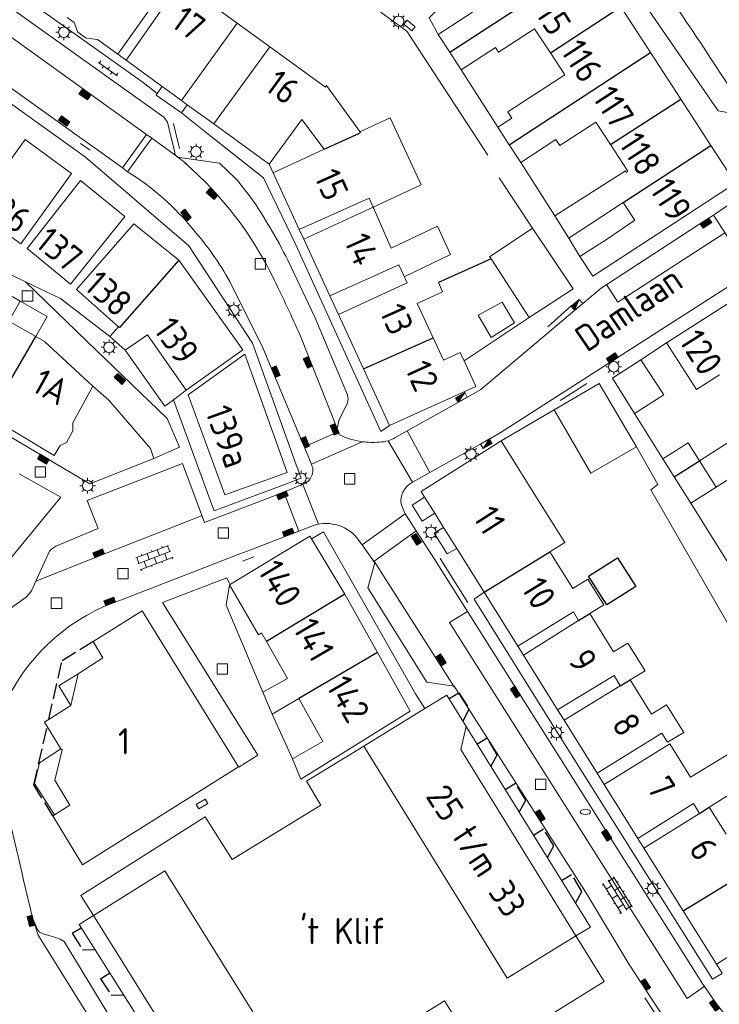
# Model space of a CAD drawing. Extents: x 168769 to 512904, y 516715 to 1559940.
# Tile 64 of 256: x 169396 to 169463, y 519329 to 519423. Entities that reach past the tile are written whole.
import ezdxf

# ---------------------------------------------------------------- set-up
doc = ezdxf.new("R2010")
doc.units = 0
doc.header["$MEASUREMENT"] = 0
doc.linetypes.add('OVERBOUW', pattern=[2, 1.5, -0.5])
doc.layers.get('0').update_dxf_attribs({"linetype": 'CONTINUOUS'})
for name, color, linetype, lineweight in [('B01_HOOFDGEBOUW', 10, 'CONTINUOUS', 0), ('B02_bijgebouw', 12, 'CONTINUOUS', 0), ('B07_scheidingsmuur', 14, 'CONTINUOUS', 25), ('B51_Luifel', 7, 'OVERBOUW', 25), ('Q04_wegmarkering', 7, 'CONTINUOUS', 0), ('Q21_LANTAARNPAAL', 7, 'CONTINUOUS', 18), ('Q23_kolk', 7, 'CONTINUOUS', 18), ('Q28_rioolput', 7, 'CONTINUOUS', 18), ('Q92_BRANDKRAAN', 7, 'CONTINUOUS', 0), ('Q96_STRAATKOLK', 7, 'CONTINUOUS', 0), ('Q97_TROTTOIRKOLK', 7, 'CONTINUOUS', 0), ('S02_symb_open_verh', 7, 'CONTINUOUS', 13), ('T01_Muur', 10, 'CONTINUOUS', 0), ('V00_kant_verharding', 252, 'CONTINUOUS', 0), ('V04_Kant_op_inrit', 254, 'CONTINUOUS', 13), ('V11_VERKEERSDREMPEL', 7, 'CONTINUOUS', 0)]:
    doc.layers.add(name, color=color, linetype=linetype, lineweight=lineweight)
for name, color, linetype in [('B11_dakrand_hoofdgebouw', 20, 'CONTINUOUS'), ('B14_dakrand_bijgebouw', 30, 'CONTINUOUS'), ('Z02_Huisnummer', 253, 'CONTINUOUS'), ('Z06_STRAATNAAM', 7, 'CONTINUOUS')]:
    doc.layers.add(name, color=color, linetype=linetype)
doc.styles.add('ISOCP', font='isocp.shx', dxfattribs={"height": 1.8})

# ---------------------------------------------------------------- blocks, each defined once
blk = doc.blocks.new('Q21')
at = {"color": 0}
for points in [[(-1.5, 0), (-1, 0)], [(-1.06, 1.06), (-0.71, 0.71)], [(0, 1.5), (0, 1)], [(1.06, 1.06), (0.71, 0.71)], [(1.5, 0), (1, 0)], [(-1.06, -1.06), (-0.71, -0.71)], [(0, -1.5), (0, -1)], [(1.06, -1.06), (0.71, -0.71)]]:
    blk.add_lwpolyline(points, dxfattribs=at)
blk.add_circle((0, 0), 1, dxfattribs=at)
blk = doc.blocks.new('Q28')
at = {"color": 0}
blk.add_lwpolyline([(1, 1), (1, -1), (-1, -1), (-1, 1)], close=True, dxfattribs=at)
blk = doc.blocks.new('Q23')
at = {"color": 0}
blk.add_lwpolyline([(0.99, -0.5), (-0.99, -0.5), (-0.99, 0.5), (0.99, 0.5), (0.99, -0.5)], dxfattribs=at)
blk = doc.blocks.new('Q96')
for p, q in [((-1, 0.88), (1, 0.88)), ((-1, 0.75), (1, 0.75)), ((-1, 0.63), (1, 0.63)), ((-1, 0.5), (1, 0.5)), ((-1, 0.38), (1, 0.38)), ((-1, 0.25), (1, 0.25)), ((-1, 0.12), (1, 0.12))]:
    blk.add_line(p, q)
at = {"color": 0}
blk.add_lwpolyline([(1, 1), (1, 0), (-1, 0), (-1, 1), (1, 1)], dxfattribs=at)
blk = doc.blocks.new('Q92')
at = {"color": 0}
blk.add_ellipse((0, 0), major_axis=(-0.991, 0), ratio=0.499983, start_param=1.570796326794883, end_param=7.853981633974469, dxfattribs=at)
blk = doc.blocks.new('Q97')
blk.add_hatch(color=256).paths.add_polyline_path([(-1, 1), (-1, 0), (1, 1)])
blk.add_line((1, 1), (-1, 0))
at = {"color": 0}
for points in [[(-1, 0), (-1, 1), (1, 1), (1, 0), (-1, 0)], [(0, 0.8), (0, 1)]]:
    blk.add_lwpolyline(points, dxfattribs=at)
blk = doc.blocks.new('S024')
at = {"color": 0}
for p, q in [((0, 1.2), (6.7, 1.2)), ((0, 0), (6.7, 0)), ((0.2, 1.2), (0.2, 0)), ((1.25, 1.5), (1.25, 1.2)), ((1.25, 0), (1.25, -1.2)), ((2.3, 1.2), (2.3, 0)), ((3.35, 1.5), (3.35, 1.2)), ((3.35, 0), (3.35, -1.2)), ((4.4, 1.2), (4.4, 0)), ((5.45, 1.5), (5.45, 1.2)), ((5.45, 0), (5.45, -1.2)), ((6.5, 1.2), (6.5, 0)), ((0, -1.2), (6.7, -1.2)), ((0.2, -1.2), (0.2, -1.5)), ((2.3, -1.2), (2.3, -1.5)), ((4.4, -1.2), (4.4, -1.5)), ((6.5, -1.2), (6.5, -1.5))]:
    blk.add_line(p, q, dxfattribs=at)
blk = doc.blocks.new('S026')
for p, q in [((0, 0), (4.4, 0)), ((0.2, 0.5), (0.2, 0)), ((1.2, 0), (1.2, -0.5)), ((2.2, 0.5), (2.2, 0)), ((3.2, 0), (3.2, -0.5)), ((4.2, 0.5), (4.2, 0))]:
    blk.add_line(p, q)

msp = doc.modelspace()

# ---------------------------------------------------------------- linework, layer by layer
at = {"layer": 'B01_HOOFDGEBOUW'}
for points in [[(169416.684, 519422.877), (169411.304, 519426.781)], [(169400.502, 519423.417), (169401.146, 519422.949), (169401.5, 519422.019), (169402.31, 519421.446), (169403.398, 519421.312), (169405.328, 519419.911), (169409, 519425.126), (169409.756, 519424.561)], [(169409.756, 519424.561), (169406.114, 519419.339), (169409.526, 519416.861)], [(169435.831, 519421.791), (169439.099, 519423.921)], [(169456.041, 519420.071), (169453.21, 519424.422)], [(169411.388, 519415.508), (169416.684, 519422.877)], [(169441.283, 519420.57), (169441.583, 519420.109), (169445.004, 519422.349)], [(169446.518, 519420.038), (169445.004, 519422.349)], [(169435.831, 519421.791), (169436.923, 519420.116)], [(169419.782, 519420.629), (169414.46, 519413.277)], [(169428.322, 519412.417), (169428.418, 519412.468), (169425.192, 519416.935), (169425.08, 519416.783), (169419.782, 519420.629)], [(169441.283, 519420.57), (169438.016, 519418.44)], [(169447.873, 519417.968), (169446.518, 519420.038)], [(169458.93, 519415.631), (169456.041, 519420.071)], [(169444.466, 519415.736), (169447.873, 519417.968)], [(169409.526, 519416.861), (169411.388, 519415.508)], [(169441.5, 519412.962), (169442.839, 519413.837), (169442.457, 519414.423), (169444.466, 519415.736)], [(169461.784, 519411.243), (169458.93, 519415.631)], [(169414.46, 519413.277), (169419.734, 519409.446), (169422.844, 519413.713), (169424.972, 519410.875)], [(169428.377, 519412.525), (169431.244, 519413.87), (169434.199, 519407.477), (169429.624, 519405.344), (169431.362, 519401.454), (169435.753, 519403.543), (169437.011, 519400.85), (169432.594, 519398.729)], [(169447.036, 519411.801), (169447.419, 519411.215), (169450.833, 519413.45)], [(169450.833, 519413.45), (169452.232, 519411.315)], [(169441.5, 519412.962), (169442.594, 519411.288)], [(169391.624, 519405.084), (169396.078, 519401.853), (169400.902, 519408.572), (169396.508, 519411.79), (169391.624, 519405.084)], [(169443.687, 519409.613), (169447.036, 519411.801)], [(169424.972, 519410.875), (169420.106, 519408.636), (169422.6, 519403.222), (169429.238, 519406.205), (169429.624, 519405.344)], [(169442.594, 519411.288), (169443.687, 519409.613)], [(169452.232, 519411.315), (169453.892, 519408.779), (169453.731, 519408.671)], [(169453.074, 519400.431), (169464.13, 519407.637), (169461.784, 519411.243)], [(169446.925, 519404.544), (169453.65, 519408.823), (169453.731, 519408.671)], [(169401.754, 519407.883), (169396.7, 519401.421), (169400.802, 519398.035), (169405.988, 519404.458), (169401.754, 519407.883)], [(169429.624, 519405.344), (169423.016, 519402.322), (169425.504, 519396.922), (169432.072, 519399.877), (169432.506, 519398.924)], [(169453.45, 519405.793), (169448.273, 519402.407)], [(169453.45, 519405.793), (169454.554, 519404.124), (169451.836, 519402.287)], [(169446.925, 519404.544), (169448.273, 519402.407)], [(169411.124, 519400.303), (169406.842, 519403.767), (169401.374, 519397.53)], [(169450.559, 519398.783), (169449.326, 519400.665), (169451.836, 519402.287)], [(169411.124, 519400.303), (169412.33, 519398.62)], [(169453.074, 519400.431), (169450.559, 519398.783)], [(169411.82, 519387.931), (169417.228, 519391.78), (169412.33, 519398.62)], [(169432.506, 519398.924), (169432.862, 519398.137), (169426.328, 519395.134), (169428.718, 519389.945)], [(169469.823, 519394.168), (169467.064, 519398.51), (169457.578, 519392.432)], [(169401.374, 519397.53), (169405.395, 519393.969)], [(169435.352, 519392.913), (169433.838, 519396.19), (169436.234, 519397.293), (169435.845, 519398.168)], [(169394.938, 519394.496), (169397.504, 519393.038)], [(169405.395, 519393.969), (169404.567, 519393.032), (169406.029, 519391.741)], [(169397.504, 519393.038), (169398.338, 519392.564)], [(169406.029, 519391.741), (169408.138, 519393.212)], [(169408.138, 519393.212), (169411.82, 519387.931)], [(169437.918, 519391.521), (169436.34, 519390.776), (169435.352, 519392.913)], [(169398.338, 519392.564), (169402.944, 519388.3)], [(169460.416, 519387.98), (169457.578, 519392.432)], [(169417.42, 519391.344), (169412.032, 519387.476), (169415.514, 519377.953), (169421.436, 519380.087), (169417.42, 519391.344)], [(169437.918, 519391.521), (169438.283, 519390.726), (169439.408, 519388.274)], [(169428.718, 519389.945), (169431.198, 519384.559)], [(169460.416, 519387.98), (169462.603, 519389.386)], [(169402.944, 519388.3), (169401.028, 519384.832), (169401.04, 519384.062), (169400.418, 519382.941), (169399.832, 519382.66), (169399.252, 519381.716), (169393.94, 519384.878)], [(169431.198, 519384.559), (169439.408, 519388.274)], [(169464.688, 519383.741), (169460.698, 519381.2)], [(169445.194, 519377.713), (169441.818, 519383.104), (169434.192, 519378.285), (169434.536, 519377.734)], [(169470.484, 519380.093), (169468.765, 519382.792), (169462.296, 519378.684)], [(169460.698, 519381.2), (169462.296, 519378.684)], [(169434.536, 519377.734), (169433.349, 519376.992), (169434.302, 519375.465), (169435.49, 519376.207)], [(169434.536, 519377.734), (169435.49, 519376.207)], [(169447.884, 519373.42), (169445.194, 519377.713)], [(169435.49, 519376.207), (169436.341, 519374.844)], [(169423.594, 519374.034), (169415.966, 519369.377)], [(169423.594, 519374.034), (169423.76, 519373.759), (169426.932, 519368.516)], [(169436.341, 519374.844), (169437.584, 519372.854)], [(169446.448, 519372.535), (169447.884, 519373.42)], [(169437.584, 519372.854), (169440.192, 519368.681)], [(169450.278, 519366.669), (169451.592, 519367.498), (169450.076, 519369.92), (169448.65, 519369.052), (169446.448, 519372.535)], [(169415.966, 519369.377), (169418.714, 519364.641)], [(169430.04, 519362.957), (169426.932, 519368.516)], [(169440.192, 519368.681), (169443.406, 519363.538), (169448.704, 519366.812), (169449.196, 519365.987)], [(169407.624, 519366.909), (169402.955, 519364.002), (169403.904, 519362.448), (169401.528, 519360.923), (169400.833, 519357.9), (169398.322, 519356.317), (169399.905, 519353.757), (169400.009, 519353.684), (169399.312, 519350.794), (169400.764, 519348.421), (169399.274, 519347.472), (169399.132, 519347.379)], [(169407.624, 519366.909), (169416.82, 519352.072)], [(169454.108, 519360.333), (169455.536, 519361.203), (169453.888, 519363.834), (169452.526, 519363.006), (169450.278, 519366.669)], [(169449.196, 519365.987), (169443.944, 519362.678), (169447.194, 519357.476), (169452.566, 519360.746), (169453.166, 519359.758)], [(169418.714, 519364.641), (169419.002, 519364.815)], [(169419.473, 519363.985), (169419.002, 519364.815)], [(169421.463, 519360.47), (169419.473, 519363.985)], [(169433.162, 519357.372), (169430.04, 519362.957)], [(169421.463, 519360.47), (169419.14, 519359.154)], [(169453.166, 519359.758), (169447.808, 519356.493), (169450.952, 519351.46), (169457.136, 519355.272), (169457.672, 519354.394), (169459.21, 519355.336), (169457.574, 519357.949), (169456.136, 519357.068), (169454.108, 519360.333)], [(169419.14, 519359.154), (169420.025, 519357.064)], [(169420.025, 519357.064), (169422.55, 519358.55)], [(169422.55, 519358.55), (169424.854, 519354.48), (169421.944, 519352.817)], [(169434.542, 519357.598), (169436.656, 519358.898)], [(169436.656, 519358.898), (169438.48, 519355.901)], [(169433.162, 519357.372), (169422.74, 519350.883)], [(169428.746, 519354.031), (169434.542, 519357.598)], [(169438.48, 519355.901), (169437.966, 519353.703)], [(169438.48, 519355.901), (169450.323, 519336.786), (169448.916, 519335.964)], [(169423.296, 519350.678), (169428.746, 519354.031)], [(169428.746, 519354.031), (169442.386, 519331.933)], [(169437.966, 519353.703), (169448.916, 519335.964)], [(169461.642, 519348.217), (169466.778, 519351.434), (169465.014, 519354.209), (169459.85, 519351.082), (169457.898, 519354.242), (169451.624, 519350.387), (169454.836, 519345.244), (169460.138, 519348.563), (169460.696, 519347.624)], [(169421.944, 519352.817), (169422.74, 519350.883)], [(169416.82, 519352.072), (169401.958, 519342.725)], [(169401.782, 519339.82), (169413.636, 519347.295), (169416.196, 519343.229), (169424.642, 519348.395), (169423.296, 519350.678)], [(169461.642, 519348.217), (169463.25, 519345.654)], [(169399.132, 519347.379), (169401.958, 519342.725)], [(169460.696, 519347.624), (169455.416, 519344.318), (169459.156, 519338.33)], [(169409.788, 519342.149), (169402.99, 519337.891)], [(169409.788, 519342.149), (169422.85, 519321.24)], [(169401.782, 519339.82), (169402.99, 519337.891)], [(169401.64, 519337.046), (169402.99, 519337.891)], [(169402.99, 519337.891), (169414.08, 519320.168)], [(169459.156, 519338.33), (169462.322, 519333.263), (169467.526, 519336.509), (169468.002, 519335.694)], [(169412.808, 519319.377), (169401.64, 519337.046)], [(169448.916, 519335.964), (169451.622, 519331.61), (169446.672, 519328.525), (169437.128, 519328.66), (169436.432, 519329.779), (169432.31, 519327.208), (169434.14, 519324.264)], [(169448.916, 519335.964), (169442.386, 519331.933)]]:
    msp.add_lwpolyline(points, dxfattribs=at)
at = {"layer": 'B02_bijgebouw'}
for points in [[(169416.684, 519422.877), (169419.782, 519420.629)], [(169436.923, 519420.116), (169438.016, 519418.44)], [(169411.388, 519415.508), (169411.934, 519415.112), (169414.46, 519413.277)], [(169440.855, 519400.424), (169444.5, 519394.843), (169448.688, 519397.572), (169444.798, 519403.34)], [(169444.798, 519403.34), (169441.72, 519401.296)], [(169441.72, 519401.296), (169440.72, 519400.631), (169440.855, 519400.424)], [(169393.112, 519395.534), (169394.199, 519397.446), (169396.025, 519396.409), (169394.938, 519394.496)], [(169443.087, 519394.351), (169440.864, 519392.954), (169439.627, 519395.077), (169441.932, 519396.311), (169443.087, 519394.351)], [(169455.116, 519390.822), (169452.418, 519389.058)], [(169454.522, 519385.7), (169457.305, 519387.474), (169455.116, 519390.822)], [(169452.418, 519389.058), (169454.522, 519385.7)], [(169454.702, 519382.525), (169451.162, 519388.57), (169446.858, 519386.053), (169450.352, 519380.022), (169454.702, 519382.525)], [(169458.299, 519379.672), (169457.216, 519381.401), (169459.626, 519382.911)], [(169460.698, 519381.2), (169459.626, 519382.911)], [(169459.87, 519377.164), (169458.299, 519379.672)], [(169462.296, 519378.684), (169459.87, 519377.164)]]:
    msp.add_lwpolyline(points, dxfattribs=at)
at = {"layer": 'B07_scheidingsmuur'}
for points in [[(169436.923, 519420.116), (169450.328, 519428.852)], [(169446.518, 519420.038), (169453.21, 519424.422)], [(169442.594, 519411.288), (169456.041, 519420.071)], [(169452.232, 519411.315), (169458.93, 519415.631)], [(169424.972, 519410.875), (169428.322, 519412.417)], [(169453.45, 519405.793), (169461.784, 519411.243)], [(169429.624, 519405.344), (169429.651, 519405.276)], [(169411.124, 519400.303), (169405.47, 519393.903), (169405.395, 519393.969)], [(169393.184, 519385.643), (169397.504, 519393.038)], [(169428.718, 519389.945), (169435.352, 519392.913)], [(169458.299, 519379.672), (169460.698, 519381.2)], [(169440.192, 519368.681), (169446.448, 519372.535)], [(169426.932, 519368.516), (169419.473, 519363.985)], [(169449.196, 519365.987), (169450.278, 519366.669)], [(169430.04, 519362.957), (169422.55, 519358.55)], [(169453.166, 519359.758), (169454.108, 519360.333)], [(169460.696, 519347.624), (169461.642, 519348.217)], [(169459.156, 519338.33), (169465.432, 519342.183)]]:
    msp.add_lwpolyline(points, dxfattribs=at)
at = {"layer": 'B11_dakrand_hoofdgebouw'}
msp.add_lwpolyline([(169440.855, 519400.424), (169435.845, 519398.168)], dxfattribs=at)
at = {"layer": 'B14_dakrand_bijgebouw'}
msp.add_lwpolyline([(169452.909, 519371.962), (169454.64, 519369.244), (169451.879, 519367.485), (169450.15, 519370.203), (169452.909, 519371.962)], dxfattribs=at)
at = {"layer": 'B51_Luifel'}
for points in [[(169398.749, 519356.586), (169400.014, 519362.17), (169402.944, 519363.993), (169402.955, 519364.002)], [(169436.857, 519358.567), (169437.801, 519359.102), (169438.787, 519357.569), (169438.164, 519356.42)], [(169399.132, 519347.379), (169397.325, 519350.356), (169398.588, 519355.885)], [(169439.516, 519354.229), (169440.474, 519354.832)], [(169441.454, 519353.213), (169440.474, 519354.832)], [(169440.847, 519352.08), (169441.454, 519353.213)], [(169442.201, 519349.895), (169443.174, 519350.494)], [(169444.166, 519348.885), (169443.174, 519350.494)], [(169443.529, 519347.753), (169444.166, 519348.885)], [(169444.888, 519345.559), (169445.858, 519346.139)], [(169446.828, 519344.55), (169445.858, 519346.139)], [(169446.218, 519343.411), (169446.828, 519344.55)], [(169447.569, 519341.231), (169448.534, 519341.791)], [(169449.514, 519340.197), (169448.534, 519341.791)], [(169448.903, 519339.078), (169449.514, 519340.197)], [(169400.974, 519336.208), (169401.835, 519336.737)], [(169400.974, 519336.208), (169401.963, 519334.629), (169403.144, 519334.667)], [(169403.672, 519331.88), (169404.56, 519332.426)], [(169403.672, 519331.88), (169404.679, 519330.302), (169405.876, 519330.344)]]:
    msp.add_lwpolyline(points, dxfattribs=at)
at = {"layer": 'Q04_wegmarkering'}
for points in [[(169339.024, 519511.35), (169373.644, 519492.06), (169377.041, 519489.886), (169415.933, 519461.751), (169447.089, 519439.197, -0.055354), (169450.397, 519435.692, -0.02146), (169465.311, 519414.02)], [(169411.705, 519409.565, -0.10247), (169420.22, 519398.425, -0.005527), (169422.644, 519393.24)]]:
    msp.add_lwpolyline(points, format="xyb", dxfattribs=at)
for points in [[(169365.41, 519442.902), (169383.993, 519429.588), (169384.504, 519429.221), (169408.047, 519412.277)], [(169408.047, 519412.277), (169408.548, 519411.916), (169410.874, 519410.231), (169411.842, 519409.492)], [(169463.134, 519402.924), (169452.943, 519396.306)], [(169451.853, 519397.983), (169452.943, 519396.306)], [(169422.644, 519393.24), (169426.202, 519384.278)], [(169397.523, 519369.748), (169403.587, 519372.159), (169413.277, 519375.966)], [(169429.721, 519371.638), (169437.342, 519359.692)], [(169438.602, 519366.853), (169436.91, 519365.788)], [(169459.533, 519329.991), (169436.91, 519365.788)], [(169416.223, 519306.302), (169397.733, 519336.027), (169397.339, 519337.189)], [(169461.164, 519331.149), (169459.533, 519329.991)]]:
    msp.add_lwpolyline(points, dxfattribs=at)
at = {"layer": 'T01_Muur'}
for points in [[(169406.114, 519419.339), (169405.328, 519419.911)], [(169420.106, 519408.636), (169419.734, 519409.446)], [(169423.016, 519402.322), (169422.6, 519403.222)], [(169426.328, 519395.134), (169425.504, 519396.922)], [(169443.406, 519363.538), (169443.944, 519362.678)], [(169447.194, 519357.476), (169447.808, 519356.493)], [(169450.952, 519351.46), (169451.624, 519350.387)], [(169454.836, 519345.244), (169455.416, 519344.318)], [(169462.322, 519333.263), (169462.86, 519332.402)]]:
    msp.add_lwpolyline(points, dxfattribs=at)
at = {"layer": 'V00_kant_verharding'}
for points in [[(169466.437, 519412.351), (169465.311, 519414.02), (169462.486, 519414.543), (169448.709, 519434.528, 0.071459), (169445.86, 519437.557), (169414.731, 519460.09), (169375.839, 519488.225, 0.02713), (169372.556, 519490.322), (169356.4, 519499.329), (169339.504, 519508.776), (169339.024, 519511.35), (169338.776, 519511.509)], [(169431.062, 519383.115, 0.056047), (169431.694, 519383.382), (169432.858, 519384.041), (169438.159, 519387.021), (169439.878, 519387.984), (169449.202, 519395.868), (169451.34, 519397.65), (169461.19, 519404.047), (169462.043, 519404.602), (169463.449, 519405.533), (169465.227, 519406.685, 0.364997), (169466.437, 519412.351)], [(169410.756, 519410.551, 0.436875), (169411.189, 519410.101), (169414.991, 519409.557), (169416.495, 519408.125), (169416.7, 519407.907), (169417.963, 519406.32, -0.035105), (169421.506, 519400.299), (169424.069, 519394.878), (169427.184, 519387.482, -0.185283), (169427.179, 519386.721), (169426.365, 519385.054)], [(169423.746, 519380.888), (169419.125, 519391.967), (169415.975, 519398.262, 0.054583), (169412.513, 519403.209, 0.083631), (169406.317, 519408.683), (169406.24, 519408.736)], [(169472.303, 519400.068, 0.078295), (169470.945, 519400.772, 0.22361), (169467.551, 519400.367), (169467.019, 519400.012), (169465.598, 519399.136), (169464.808, 519398.642), (169452.527, 519390.785), (169441.721, 519383.862), (169440.291, 519383.046), (169435.042, 519380.103), (169433.391, 519379.17), (169433.007, 519378.903, 0.324079), (169432.389, 519376.805)], [(169426.381, 519383.705, 0.083904), (169428.575, 519383.017, 0.05954), (169430.204, 519382.99, 0.070965), (169431.062, 519383.115)], [(169421.114, 519378.227), (169422.935, 519378.963, 0.456304), (169423.745, 519380.87)], [(169423.959, 519375.055, -0.324958), (169428.282, 519373.616), (169428.586, 519373.192)], [(169403.989, 519367.314, 0.199599), (169394.072, 519356.848)], [(169485.977, 519305.123), (169475.189, 519305.772, -0.248465), (169469.776, 519310.123), (169469.051, 519312.663), (169468.01, 519316.231, 0.025123), (169467.269, 519320.167), (169466.397, 519323.167, 0.075035), (169465.634, 519324.778, 0.023855), (169462.337, 519329.496), (169461.009, 519331.367), (169439.373, 519365.629)]]:
    msp.add_lwpolyline(points, format="xyb", dxfattribs=at)
for points in [[(169409.05, 519416.166), (169407.728, 519417.212), (169388.391, 519430.967), (169367.164, 519445.865)], [(169404.451, 519442.987), (169418.166, 519432.82), (169432.854, 519422.11), (169440.563, 519410.31)], [(169388.053, 519429.387), (169409.687, 519413.928)], [(169435.831, 519421.791), (169434.966, 519423.38), (169440.672, 519428.962)], [(169422.266, 519380.927), (169418.137, 519392.414), (169412.087, 519401.677), (169402.243, 519410.109), (169383.684, 519423.413), (169378.675, 519426.963), (169377.368, 519425.078)], [(169382.333, 519425.888), (169401.675, 519412.032)], [(169438.016, 519418.44), (169441.5, 519412.962)], [(169409.526, 519416.861), (169409.05, 519416.166)], [(169409.05, 519416.166), (169408.954, 519416.026), (169411.371, 519414.331)], [(169411.371, 519414.331), (169411.934, 519415.112)], [(169431.198, 519384.559), (169430.35, 519384.008), (169422.266, 519401.783), (169419.184, 519408.149), (169413.921, 519412.315), (169411.371, 519414.331)], [(169409.687, 519413.928), (169409.848, 519413.716)], [(169409.848, 519413.716), (169410.034, 519413.462)], [(169410.034, 519413.462), (169410.364, 519412.131), (169410.756, 519410.551)], [(169401.675, 519412.032), (169403.299, 519410.873)], [(169405.749, 519409.089), (169403.299, 519410.873)], [(169405.749, 519409.089), (169406.24, 519408.736)], [(169446.925, 519404.544), (169443.687, 519409.613)], [(169441.645, 519408.138), (169444.798, 519403.34)], [(169396.515, 519398.254), (169394.353, 519399.284), (169388.958, 519402.901), (169386.316, 519404.819)], [(169449.326, 519400.665), (169448.273, 519402.407)], [(169404.567, 519393.032), (169399.845, 519396.669), (169396.515, 519398.254)], [(169402.402, 519392.574), (169396.515, 519398.254)], [(169396.025, 519396.409), (169398.591, 519394.95)], [(169397.504, 519393.038), (169398.591, 519394.95)], [(169438.283, 519390.726), (169444.5, 519394.843)], [(169402.402, 519392.574), (169410.019, 519385.224), (169411.187, 519382.485)], [(169455.116, 519390.822), (169457.578, 519392.432)], [(169410.63, 519387.005), (169409.805, 519386.391), (169406.029, 519391.741)], [(169399.494, 519380.889), (169383.917, 519390.081)], [(169404.474, 519386.99), (169402.944, 519388.3)], [(169411.82, 519387.931), (169410.63, 519387.005)], [(169404.474, 519386.99), (169408.442, 519382.367), (169408.76, 519381.415), (169402.666, 519379)], [(169410.63, 519387.005), (169413.251, 519379.809), (169414.236, 519377.105)], [(169446.858, 519386.053), (169441.818, 519383.104)], [(169454.522, 519385.7), (169457.216, 519381.401)], [(169426.365, 519385.054), (169426.202, 519384.278)], [(169426.296, 519383.959), (169426.202, 519384.278)], [(169426.296, 519383.959), (169426.381, 519383.705)], [(169411.187, 519382.485), (169408.76, 519381.415)], [(169466.976, 519359.519), (169456.065, 519378.448), (169456.753, 519378.937), (169454.702, 519382.525)], [(169399.494, 519380.889), (169402.666, 519379)], [(169402.411, 519377.414), (169411.475, 519380.938), (169413.583, 519375.316)], [(169422.266, 519380.927), (169422.765, 519379.54)], [(169423.746, 519380.888), (169423.745, 519380.87)], [(169399.9, 519377.729), (169395.923, 519379.947)], [(169415.149, 519376.679), (169421.626, 519379.112)], [(169421.626, 519379.112), (169422.765, 519379.54)], [(169413.583, 519375.316), (169421.114, 519378.227)], [(169399.9, 519377.729), (169394.652, 519371.373)], [(169403.446, 519374.761), (169402.411, 519377.414)], [(169414.236, 519377.105), (169414.48, 519376.435)], [(169432.736, 519376.068), (169432.684, 519376.164), (169432.389, 519376.805)], [(169459.87, 519377.164), (169463.299, 519371.66)], [(169415.149, 519376.679), (169414.48, 519376.435)], [(169433.727, 519374.53), (169432.736, 519376.068)], [(169423.959, 519375.055), (169422.562, 519374.495)], [(169397.683, 519370.1), (169398.811, 519372.581), (169399.027, 519372.828), (169399.407, 519373.071), (169403.446, 519374.761)], [(169422.562, 519374.495), (169417.981, 519372.721)], [(169424.903, 519374.45), (169423.76, 519373.759)], [(169424.903, 519374.45), (169433.677, 519359.003)], [(169435.464, 519371.839), (169433.727, 519374.53)], [(169436.341, 519374.844), (169435.442, 519374.314), (169436.669, 519372.342), (169437.584, 519372.854)], [(169428.586, 519373.192), (169429.806, 519371.48)], [(169416.931, 519372.327), (169406.252, 519368.169)], [(169417.981, 519372.721), (169416.931, 519372.327)], [(169437.356, 519359.74), (169434.75, 519360.112), (169429.127, 519369.108), (169429.806, 519371.48)], [(169439.373, 519365.629), (169435.464, 519371.839)], [(169394.586, 519366.798), (169396.579, 519368.222), (169396.889, 519368.522), (169397.099, 519368.813), (169397.683, 519370.1)], [(169416.851, 519352.042), (169418.647, 519353.178), (169409.587, 519367.699), (169415.712, 519370.067), (169415.943, 519369.511)], [(169415.966, 519369.377), (169415.629, 519367.447), (169419.14, 519359.154)], [(169462.881, 519332.368), (169461.945, 519331.834), (169446.772, 519355.972), (169439.236, 519368.036), (169440.192, 519368.681)], [(169406.252, 519368.169), (169403.989, 519367.314)], [(169400.833, 519357.9), (169399.713, 519359.766), (169401.528, 519360.923)], [(169433.677, 519359.003), (169434.542, 519357.598)], [(169449.937, 519339.991), (169437.356, 519359.74)], [(169420.025, 519357.064), (169421.944, 519352.817)], [(169399.274, 519347.472), (169397.378, 519350.462), (169397.846, 519352.445), (169399.905, 519353.757)], [(169394.239, 519350.233), (169396.198, 519341.904)], [(169396.198, 519341.904), (169396.349, 519341.28)], [(169408.861, 519321.141), (169400.2, 519335.431), (169399.828, 519335.654), (169399.303, 519335.852), (169398.199, 519336.159), (169397.86, 519336.3), (169397.659, 519336.558), (169397.239, 519337.598), (169396.349, 519341.28)], [(169449.937, 519339.991), (169454.025, 519333.226), (169458.994, 519325.618)]]:
    msp.add_lwpolyline(points, dxfattribs=at)
at = {"layer": 'V04_Kant_op_inrit'}
for points in [[(169410.623, 519413.313), (169411.199, 519410.952)], [(169401.753, 519411.427), (169402.686, 519410.77)], [(169448.501, 519395.953), (169446.256, 519393.963)], [(169449.981, 519388.56), (169447.455, 519386.942)], [(169417.19, 519371.63), (169418.262, 519372.042)], [(169438.653, 519367.712), (169436.027, 519371.883)], [(169455.496, 519330.06), (169457.141, 519327.551)]]:
    msp.add_lwpolyline(points, dxfattribs=at)
at = {"layer": 'V11_VERKEERSDREMPEL'}
for points in [[(169408.047, 519412.277), (169405.749, 519409.089)], [(169406.24, 519408.736), (169408.548, 519411.916)], [(169465.598, 519399.136), (169462.043, 519404.602)], [(169423.072, 519382.535), (169426.296, 519383.959)], [(169435.042, 519380.103), (169432.858, 519384.041)], [(169423.745, 519380.87), (169428.575, 519383.017)], [(169433.391, 519379.17), (169431.062, 519383.115)], [(169422.949, 519378.952), (169424.416, 519375.183)], [(169421.114, 519378.227), (169422.562, 519374.495)], [(169428.586, 519373.192), (169432.684, 519376.164)], [(169429.721, 519371.638), (169433.727, 519374.53)]]:
    msp.add_lwpolyline(points, dxfattribs=at)

# ---------------------------------------------------------------- block references
at = {"layer": 'Q21_LANTAARNPAAL', "xscale": 0.5, "yscale": 0.5}
for p in [(169432.061, 519423.059), (169400.179, 519422.011), (169412.766, 519410.626), (169416.368, 519395.544), (169404.487, 519392.008), (169452.539, 519390.156), (169438.939, 519381.854), (169422.765, 519379.54), (169402.439, 519378.824), (169435.143, 519374.392), (169447.077, 519355.323), (169456.263, 519340.469)]:
    msp.add_blockref('Q21', p, dxfattribs=at)
at = {"layer": 'Q23_kolk', "xscale": 0.5, "yscale": 0.5}
for p, rotation in [((169433.099, 519422.66), 139.8193030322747), ((169413.334, 519348.523), 31.2518953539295)]:
    msp.add_blockref('Q23', p, dxfattribs=dict(at, rotation=rotation))
at = {"layer": 'Q28_rioolput', "xscale": 0.5, "yscale": 0.5}
for p in [(169418.883, 519399.965), (169396.722, 519396.896), (169397.944, 519380.139), (169427.396, 519379.488), (169415.372, 519374.332), (169405.811, 519370.446), (169399.485, 519367.641), (169415.266, 519361.37), (169445.583, 519350.386)]:
    msp.add_blockref('Q28', p, dxfattribs=at)
at = {"layer": 'Q92_BRANDKRAAN', "xscale": 0.5, "yscale": 0.5}
msp.add_blockref('Q92', (169449.842, 519347.766), dxfattribs=at)
at = {"layer": 'Q96_STRAATKOLK'}
for p, xscale, yscale, rotation in [((169402.316, 519416.265), 0.5, 0.5, 144.6726729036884), ((169400.066, 519413.347), 0.5, 0.5, 324.7327250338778), ((169414.447, 519406.795), 0.5, 0.5, 138.6276423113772), ((169411.607, 519404.45), 0.5, 0.5, 307.3952952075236), ((169461.19, 519404.047), 0.5000000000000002, 0.5000000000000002, 212.9830423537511), ((169423.64, 519390.671), 0.4999999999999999, 0.4999999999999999, 114.3868943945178), ((169452.527, 519390.785), 0.4999999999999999, 0.4999999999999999, 32.58545847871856), ((169420.115, 519389.594), 0.4999999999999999, 0.4999999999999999, 292.2653327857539), ((169405.683, 519389.179), 0.5, 0.5, 136.767075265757), ((169426.194, 519384.298), 0.5000000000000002, 0.5000000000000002, 112.1294046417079), ((169422.923, 519382.861), 0.5, 0.5, 293.8094206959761), ((169398.341, 519381.57), 0.5, 0.5, 149.4645875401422), ((169420.889, 519378.14), 0.5, 0.5, 201.9373707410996), ((169421.635, 519374.136), 0.5, 0.5, 20.9292366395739), ((169433.955, 519373.87), 0.4999999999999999, 0.4999999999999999, 122.6265008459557), ((169403.587, 519372.159), 0.4999999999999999, 0.4999999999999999, 21.69510946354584), ((169404.637, 519367.576), 0.5, 0.5, 21.0992122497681), ((169435.891, 519362.125), 0.5, 0.5, 302.3159016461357), ((169443.393, 519359.317), 0.4999999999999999, 0.4999999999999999, 122.5075244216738), ((169445.315, 519347.274), 0.5, 0.5, 302.411729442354), ((169452.078, 519345.678), 0.5, 0.5, 122.6627720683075), ((169397.277, 519337.443), 0.5, 0.5, 103.7437073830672), ((169455.365, 519331.174), 0.5, 0.5, 303.1882195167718), ((169462.343, 519329.474), 0.4999999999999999, 0.4999999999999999, 125.3874006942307)]:
    msp.add_blockref('Q96', p, dxfattribs=dict(at, xscale=xscale, yscale=yscale, rotation=rotation))
at = {"layer": 'Q97_TROTTOIRKOLK'}
for p, xscale, yscale, rotation in [((169449.202, 519395.868), 0.5, 0.5, 40.21280195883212), ((169438.159, 519387.021), 0.5, 0.5, 29.33279078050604), ((169440.291, 519383.046), 0.4999999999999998, 0.4999999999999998, 209.7057909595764)]:
    msp.add_blockref('Q97', p, dxfattribs=dict(at, xscale=xscale, yscale=yscale, rotation=rotation))
at = {"layer": 'S02_symb_open_verh', "xscale": 0.5, "yscale": 0.5}
for name, p, rotation in [('S026', (169403.479, 519419.143), 324.4060744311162), ('S024', (169407.236, 519371.394), 20.88729561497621), ('S024', (169452.008, 519341.263), 301.8213424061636)]:
    msp.add_blockref(name, p, dxfattribs=dict(at, rotation=rotation))

# ---------------------------------------------------------------- texts
at = {"layer": 'Z02_Huisnummer', "style": 'ISOCP'}
for s, rotation, p in [('115', 303, (169444.403, 519424.742)), ('17', 324.29571, (169410.253, 519422.643)), ('116', 303, (169447.404, 519420.24)), ('16', 323.91359, (169419.163, 519416.599)), ('117', 303, (169450.437, 519415.813)), ('118', 303, (169452.938, 519411.405)), ('15', 294.19831, (169423.954, 519408.265)), ('119', 303, (169455.881, 519407.029)), ('136', 324.32301, (169392.285, 519405.239)), ('137', 321.08222, (169397.311, 519401.714)), ('14', 294.22339, (169426.806, 519402.126)), ('138', 318.53882, (169401.956, 519397.656)), ('13', 294.10337, (169430.179, 519395.419)), ('139', 305.44035, (169408.635, 519393.688)), ('120', 302.38085, (169458.671, 519392.64)), ('12', 294.34661, (169432.602, 519389.992)), ('1A', 330.97578, (169396.96, 519387.922)), ('139a', 289.81669, (169413.61, 519385.901)), ('11', 302.55162, (169439.06, 519375.84)), ('140', 301.12083, (169418.552, 519370.744)), ('10', 301.71478, (169443.645, 519369.078)), ('141', 300.27983, (169421.913, 519365.234)), ('9', 301.32937, (169448.106, 519362.256)), ('142', 300.2486, (169425.085, 519359.756)), ('8', 301.65091, (169452.255, 519356.146)), ('7', 302.04616, (169455.605, 519350.095)), ('25 t/m 33', 303.13637, (169434.562, 519349.261)), ('6', 302.07693, (169459.612, 519344.254))]:
    msp.add_text(s, height=2.5, rotation=rotation, dxfattribs=at).set_placement(p)
msp.add_text('1', height=2.5, dxfattribs=at).set_placement((169405.344, 519353.248))
at = {"layer": 'Z06_STRAATNAAM', "style": 'ISOCP'}
msp.add_text('Damlaan', height=2.5, rotation=34.27588, dxfattribs=at).set_placement((169449.996, 519391.471))
msp.add_text("'t Klif", height=2.5, dxfattribs=at).set_placement((169422.689, 519335.171))

doc.saveas('drawing.dxf')
